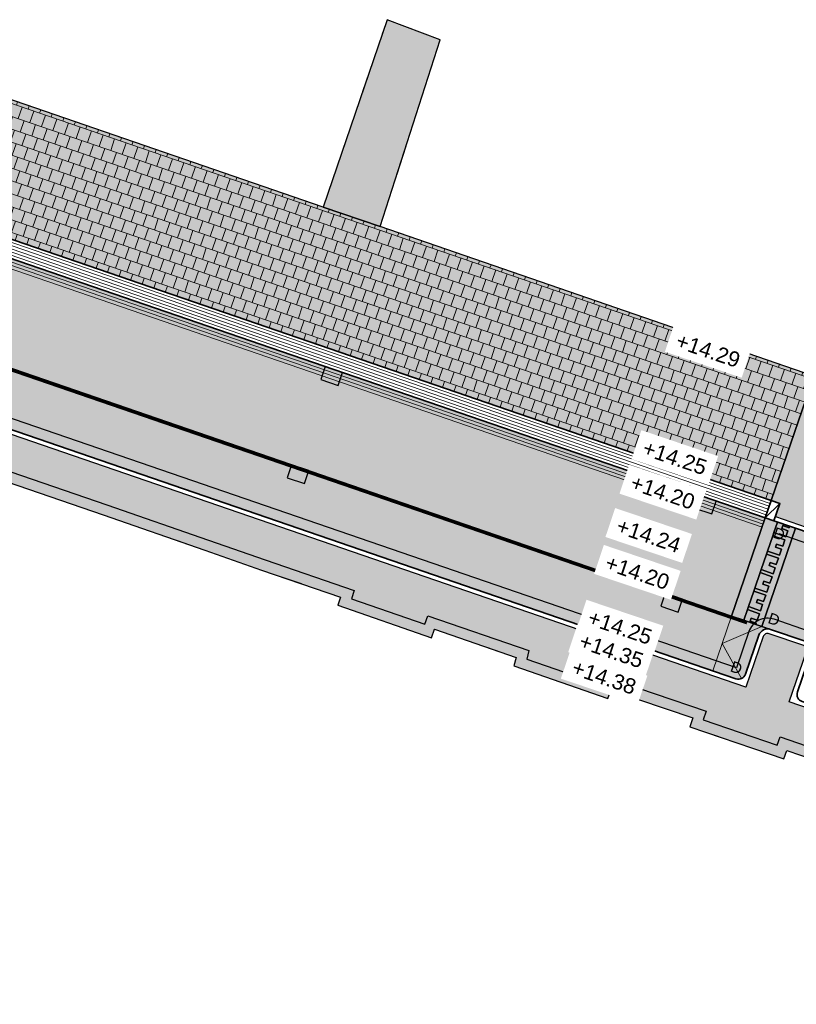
# Model space of a CAD drawing. Header units: metres. Extents: x 131295 to 132236, y 397710 to 398702.
# Tile 34 of 127: x 131357 to 131382, y 398046 to 398079. Entities that reach past the tile are written whole.
import ezdxf
from ezdxf.enums import TextEntityAlignment as Align

# ---------------------------------------------------------------- set-up
doc = ezdxf.new("R2010")
doc.units = ezdxf.units.M
doc.linetypes.add('AL-MATERIAALS', pattern=[2, 1, -1])
doc.linetypes.add('MA-1-3', pattern=[4, 1, -3])
for name, color, linetype, lineweight in [('N-IE-markering 1 - 3 streep 0.10', 255, 'MA-1-3', 18), ('N-KO-inritband 600x300x200 mm', 110, 'Continuous', 35), ('N-KO-inritband streklagen', 8, 'Continuous', 5), ('N-KO-tekst banden', 1, 'Continuous', 18), ('N-KO-trottoirband 130-150x250mm', 3, 'Continuous', 35), ('N-KO-trottoirband achterkant', 8, 'Continuous', 5), ('N-RI-straatkolk', 7, 'Continuous', 25), ('N-VH-afschotrichting', 250, 'Continuous', 18), ("N-VH-arcering 'MAT' grijs 254", 254, 'Continuous', 18), ('N-VH-arcering betontegels halfsteensverband', 8, 'Continuous', 5), ('N-VH-goot', 8, 'Continuous', 5), ('X-AL-materiaalscheiding', 1, 'AL-MATERIAALS', 18), ('X-AL-planhoogte', 190, 'Continuous', 25), ('X-AL-sinusdrempel grijs', 252, 'Continuous', 25), ('X-AL-sinusdrempel wit', 255, 'Continuous', 25), ('X-AL-sinusdrempel zwart', 250, 'Continuous', 25)]:
    doc.layers.add(name, color=color, linetype=linetype, lineweight=lineweight)
doc.layers.add("N-VH-arcering 'MAT' kleur 1 (heiderood)", color=7, linetype='Continuous', lineweight=18, true_color=0xd98c8c)
doc.layers.add("N-VH-arcering 'MAT' kleur 5 (roodbruin)", color=7, linetype='Continuous', lineweight=18, true_color=0xc5a6a0)
for name, color, linetype, plot in [('X-AL-contourlijnen', 30, 'Continuous', False), ('X-AL-hulplijn bandenlijnnummers', 30, 'Continuous', False), ('X-AL-hulplijn hoogtetekst', 190, 'Continuous', False)]:
    doc.layers.add(name, color=color, linetype=linetype, plot=plot)
doc.styles.add('CS Annotative', font='arial.ttf')

# ---------------------------------------------------------------- blocks, each defined once
blk = doc.blocks.new('*U145')
blk.add_lwpolyline([(-2.178144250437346, -1.602556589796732), (0.6415352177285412, -2.626962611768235), (1.409839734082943, -0.5122030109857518), (-1.409839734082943, 0.5122030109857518)], close=True)
blk.add_solid([(-2.178144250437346, -1.602556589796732), (-1.409839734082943, 0.5122030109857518), (-2.178144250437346, -1.602556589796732), (0.6415352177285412, -2.626962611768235)])
blk = doc.blocks.new('*U150')
blk.add_lwpolyline([(-2.178144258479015, -1.60255657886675), (0.641535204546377, -2.626962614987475), (1.409839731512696, -0.512203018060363), (-1.409839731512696, 0.512203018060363)], close=True)
blk.add_solid([(-2.178144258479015, -1.60255657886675), (-1.409839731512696, 0.512203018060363), (-2.178144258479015, -1.60255657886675), (0.641535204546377, -2.626962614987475)])
blk = doc.blocks.new('*U151')
blk.add_lwpolyline([(-2.178144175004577, -1.602556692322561), (0.6415353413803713, -2.626962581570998), (1.409839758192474, -0.5122029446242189), (-1.409839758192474, 0.5122029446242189)], close=True)
blk.add_solid([(-2.178144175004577, -1.602556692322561), (-1.409839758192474, 0.5122029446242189), (-2.178144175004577, -1.602556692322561), (0.6415353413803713, -2.626962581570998)])

msp = doc.modelspace()

# ---------------------------------------------------------------- hatches: boundary and pattern name
at = {"layer": "N-VH-arcering 'MAT' grijs 254"}
h = msp.add_hatch(color=256, dxfattribs=at)
h.dxf.hatch_style = 1
h.paths.add_polyline_path([(131370.379, 398077.978), (131368.638, 398078.642), (131366.5430150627, 398072.5027526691), (131368.4111602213, 398071.8671443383)])
h = msp.add_hatch(color=256, dxfattribs=at)
h.dxf.hatch_style = 1
h.paths.add_polyline_path([(131351.8824441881, 398077.5487418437), (131351.8629171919, 398077.4920082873), (131349.535450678, 398078.2930937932), (131348.9496407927, 398076.5910871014), (131348.1475341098, 398074.2606536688), (131381.2303779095, 398062.8910475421), (131382.630557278, 398066.9652357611), (131368.411160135, 398071.8671443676), (131366.5430149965, 398072.5027526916)])
h = msp.add_hatch(color=256, dxfattribs=at)
h.dxf.hatch_style = 1
edge = h.paths.add_edge_path()
edge.add_line((131388.7820629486, 398064.9369646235), (131390.9074027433, 398071.0768351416))
edge.add_line((131390.9074027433, 398071.0768351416), (131388.4976661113, 398071.9109031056))
edge.add_line((131388.4976661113, 398071.9109031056), (131386.6978601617, 398066.7114636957))
edge.add_arc((131385.7528740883, 398067.0385742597), 1.000000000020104, 251.026598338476, 340.9065079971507, ccw=False)
edge.add_line((131385.4277449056, 398066.0929046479), (131382.6469053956, 398067.0489807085))
edge.add_line((131382.6469053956, 398067.0489807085), (131382.630557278, 398066.9652357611))
edge.add_line((131382.630557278, 398066.9652357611), (131381.2303779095, 398062.8910475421))
edge.add_line((131381.2303779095, 398062.8910475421), (131381.5140907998, 398062.793543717))
edge.add_line((131381.5140907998, 398062.793543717), (131381.3678350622, 398062.3679743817))
edge.add_line((131381.3678350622, 398062.3679743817), (131382.6225686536, 398061.9367591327))
edge.add_arc((131384.1988804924, 398066.5234508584), 4.849999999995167, 251.033652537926, 340.906507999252)
h = msp.add_hatch(color=256, dxfattribs=at)
h.dxf.hatch_style = 1
edge = h.paths.add_edge_path()
edge.add_line((131342.7596675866, 398069.7150251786), (131341.6284153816, 398070.1038041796))
edge.add_line((131341.6284153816, 398070.1038041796), (131341.1231030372, 398068.6334683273))
edge.add_line((131341.1231030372, 398068.6334683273), (131344.6623296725, 398067.4126458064))
edge.add_line((131344.6623296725, 398067.4126458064), (131344.6740631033, 398067.4469791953))
edge.add_line((131344.6740631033, 398067.4469791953), (131348.0075427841, 398066.3393957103))
edge.add_line((131348.0075427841, 398066.3393957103), (131348.1551189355, 398066.6045629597))
edge.add_line((131348.1551189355, 398066.6045629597), (131349.7807163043, 398066.0654328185))
edge.add_line((131349.7807163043, 398066.0654328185), (131349.7230970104, 398065.7357829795))
edge.add_line((131349.7230970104, 398065.7357829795), (131352.9977042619, 398064.5906258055))
edge.add_line((131352.9977042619, 398064.5906258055), (131359.3359764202, 398062.4226722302))
edge.add_line((131359.3359764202, 398062.4226722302), (131362.6641292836, 398061.2657356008))
edge.add_line((131362.6641292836, 398061.2657356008), (131364.5270973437, 398060.6138699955))
edge.add_line((131364.5270973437, 398060.6138699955), (131367.1167447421, 398059.7265202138))
edge.add_line((131367.1167447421, 398059.7265202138), (131367.026, 398059.459))
edge.add_line((131367.026, 398059.459), (131370.098, 398058.395))
edge.add_line((131370.098, 398058.395), (131370.1939942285, 398058.6743678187))
edge.add_line((131370.1939942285, 398058.6743678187), (131372.87, 398057.7548592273))
edge.add_line((131372.87, 398057.7548592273), (131372.798, 398057.475))
edge.add_line((131372.798, 398057.475), (131375.874, 398056.408))
edge.add_line((131375.874, 398056.408), (131375.9677388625, 398056.6843470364))
edge.add_line((131375.9677388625, 398056.6843470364), (131378.6559271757, 398055.7724946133))
edge.add_line((131378.6559271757, 398055.7724946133), (131378.565, 398055.482))
edge.add_line((131378.565, 398055.482), (131381.648, 398054.431))
edge.add_line((131381.648, 398054.431), (131381.7417237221, 398054.7073024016))
edge.add_line((131381.7417237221, 398054.7073024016), (131384.4259537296, 398053.7807277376))
edge.add_line((131384.4259537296, 398053.7807277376), (131384.333, 398053.51))
edge.add_line((131384.333, 398053.51), (131387.4252257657, 398052.4812634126))
edge.add_line((131387.4252257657, 398052.4812634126), (131387.496, 398052.694))
edge.add_line((131387.496, 398052.694), (131390.1800521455, 398051.7985150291))
edge.add_line((131390.1800521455, 398051.7985150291), (131390.098, 398051.52))
edge.add_line((131390.098, 398051.52), (131393.18, 398050.474))
edge.add_line((131393.18, 398050.474), (131393.2714851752, 398050.7368751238))
edge.add_line((131393.2714851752, 398050.7368751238), (131395.9504230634, 398049.816756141))
edge.add_line((131395.9504230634, 398049.816756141), (131395.88, 398049.547))
edge.add_line((131395.88, 398049.547), (131398.945, 398048.484))
edge.add_line((131398.945, 398048.484), (131399.0383878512, 398048.7557825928))
edge.add_line((131399.0383878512, 398048.7557825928), (131401.7112560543, 398047.8374293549))
edge.add_line((131401.7112560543, 398047.8374293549), (131401.639, 398047.568))
edge.add_line((131401.639, 398047.568), (131404.71, 398046.501))
edge.add_line((131404.71, 398046.501), (131404.8076832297, 398046.7735482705))
edge.add_line((131404.8076832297, 398046.7735482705), (131407.6766714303, 398045.7900599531))
edge.add_line((131407.6766714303, 398045.7900599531), (131407.594, 398045.52))
edge.add_line((131407.594, 398045.52), (131410.663, 398044.462))
edge.add_line((131410.663, 398044.462), (131410.7587688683, 398044.7407119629))
edge.add_line((131410.7587688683, 398044.7407119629), (131413.4489326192, 398043.8189923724))
edge.add_line((131413.4489326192, 398043.8189923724), (131413.353, 398043.539))
edge.add_line((131413.353, 398043.539), (131416.433, 398042.48))
edge.add_line((131416.433, 398042.48), (131416.5303210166, 398042.7632291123))
edge.add_line((131416.5303210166, 398042.7632291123), (131419.2121201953, 398041.8443754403))
edge.add_line((131419.2121201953, 398041.8443754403), (131419.112, 398041.553))
edge.add_line((131419.112, 398041.553), (131422.201, 398040.491))
edge.add_line((131422.201, 398040.491), (131422.3022357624, 398040.7856220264))
edge.add_line((131422.3022357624, 398040.7856220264), (131424.9762075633, 398039.8694502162))
edge.add_line((131424.9762075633, 398039.8694502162), (131424.874, 398039.572))
edge.add_line((131424.874, 398039.572), (131427.9534064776, 398038.513860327))
edge.add_line((131427.9534064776, 398038.513860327), (131428.0565548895, 398038.8140436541))
edge.add_line((131428.0565548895, 398038.8140436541), (131430.7684406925, 398037.8790389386))
edge.add_line((131430.7684406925, 398037.8790389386), (131430.665, 398037.578))
edge.add_line((131430.665, 398037.578), (131433.739, 398036.521))
edge.add_line((131433.739, 398036.521), (131433.8408027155, 398036.8172720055))
edge.add_line((131433.8408027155, 398036.8172720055), (131436.529101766, 398035.8882320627))
edge.add_line((131436.529101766, 398035.8882320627), (131436.428, 398035.594))
edge.add_line((131436.428, 398035.594), (131439.518, 398034.536))
edge.add_line((131439.518, 398034.536), (131439.6160726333, 398034.8214165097))
edge.add_line((131439.6160726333, 398034.8214165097), (131442.2801548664, 398033.9007455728))
edge.add_line((131442.2801548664, 398033.9007455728), (131442.183, 398033.618))
edge.add_line((131442.183, 398033.618), (131445.276, 398032.553))
edge.add_line((131445.276, 398032.553), (131445.352, 398032.781))
edge.add_line((131445.352, 398032.781), (131451.0680801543, 398030.8133967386))
edge.add_line((131451.0680801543, 398030.8133967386), (131450.7460321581, 398029.8695272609))
edge.add_line((131450.7460321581, 398029.8695272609), (131450.167661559, 398028.1744185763))
edge.add_line((131450.167661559, 398028.1744185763), (131452.4597349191, 398027.395141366))
edge.add_line((131452.4597349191, 398027.395141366), (131452.9206496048, 398028.7351172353))
edge.add_arc((131448.334383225, 398030.3126661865), 4.849999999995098, 341.0181981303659, 431.033621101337)
edge.add_line((131449.9106975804, 398034.8993570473), (131448.8710825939, 398035.2566429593))
edge.add_arc((131448.8223306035, 398035.1147865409), 0.1500000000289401, 71.03362109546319, 161.0336211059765)
edge.add_line((131448.6804741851, 398035.1635385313), (131448.1117009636, 398033.508546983))
edge.add_line((131448.1117009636, 398033.508546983), (131410.4724646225, 398046.4440750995))
edge.add_line((131410.4724646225, 398046.4440750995), (131411.0412377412, 398048.099066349))
edge.add_arc((131410.899381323, 398048.1478183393), 0.1499999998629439, 341.0336211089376, 431.0336210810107)
edge.add_line((131410.9481333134, 398048.2896747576), (131410.7368746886, 398047.6749636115))
edge.add_line((131410.7368746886, 398047.6749636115), (131410.5950182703, 398047.7237156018))
edge.add_line((131410.5950182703, 398047.7237156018), (131409.7438797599, 398048.0162275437))
edge.add_line((131409.7438797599, 398048.0162275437), (131409.6020233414, 398048.064979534))
edge.add_line((131409.6020233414, 398048.064979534), (131409.8132819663, 398048.6796906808))
edge.add_arc((131409.7645299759, 398048.5378342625), 0.1499999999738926, 71.03362108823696, 161.0336211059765)
edge.add_line((131409.6226735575, 398048.5865862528), (131409.0539004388, 398046.9315950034))
edge.add_line((131409.0539004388, 398046.9315950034), (131381.8174681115, 398056.2919771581))
edge.add_line((131381.8174681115, 398056.2919771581), (131382.3862412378, 398057.9469684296))
edge.add_arc((131382.2443848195, 398057.99572042), 0.1499999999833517, 341.0336210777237, 431.0336166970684)
edge.add_line((131382.2931368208, 398058.1375768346), (131381.1582855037, 398058.5275928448))
edge.add_arc((131381.1095335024, 398058.3857364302), 0.1499999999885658, 71.03361669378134, 161.0336211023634)
edge.add_line((131380.967677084, 398058.4344884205), (131380.3989039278, 398056.779497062))
edge.add_line((131380.3989039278, 398056.779497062), (131342.7596675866, 398069.7150251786))
at = {"layer": "N-VH-arcering 'MAT' kleur 1 (heiderood)"}
h = msp.add_hatch(color=256, dxfattribs=at)
h.dxf.hatch_style = 1
h.paths.add_polyline_path([(131347.9525264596, 398073.6932278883), (131347.6688135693, 398073.7907317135), (131342.6577286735, 398075.5128950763), (131341.5526954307, 398072.2975117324), (131343.2840883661, 398071.7024815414), (131379.93032972, 398059.1082171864), (131381.0353702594, 398062.3236217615)])
h = msp.add_hatch(color=256, dxfattribs=at)
h.dxf.hatch_style = 1
edge = h.paths.add_edge_path()
edge.add_line((131393.1540248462, 398063.4086960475), (131388.9238108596, 398064.887898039))
edge.add_arc((131384.1988804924, 398066.5234508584), 5.000000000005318, 251.0336525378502, 340.90650800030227, ccw=False)
edge.add_line((131382.573816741, 398061.7949026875), (131382.0283653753, 398061.9823583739))
edge.add_line((131382.0283653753, 398061.9823583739), (131380.923324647, 398058.7669532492))
edge.add_line((131380.923324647, 398058.7669532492), (131381.207037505, 398058.6694492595))
edge.add_line((131381.207037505, 398058.6694492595), (131382.341888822, 398058.2794332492))
edge.add_line((131382.341888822, 398058.2794332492), (131395.1637628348, 398053.8729221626))
edge.add_line((131395.1637628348, 398053.8729221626), (131396.2688062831, 398057.0883352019))
edge.add_arc((131397.8938584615, 398061.8168776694), 4.999990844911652, 161.4359690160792, 251.0337567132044, ccw=False)
at = {"layer": "N-VH-arcering 'MAT' kleur 5 (roodbruin)"}
h = msp.add_hatch(color=256, dxfattribs=at)
h.dxf.hatch_style = 1
edge = h.paths.add_edge_path()
edge.add_arc((131343.1865843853, 398071.4187687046), 0.3000000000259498, -18.96637890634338, 71.03362080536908, ccw=False)
edge.add_line((131343.4702972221, 398071.3212647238), (131343.0315293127, 398070.0445569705))
edge.add_arc((131343.2679566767, 398069.9633036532), 0.2499999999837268, 161.0336210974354, 251.0336210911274)
edge.add_line((131343.1867033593, 398069.7268762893), (131380.0693721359, 398057.051358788))
edge.add_arc((131380.1506254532, 398057.287786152), 0.2499999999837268, 251.0336210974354, 341.0336210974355)
edge.add_line((131380.3870528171, 398057.2065328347), (131380.8258206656, 398058.4832404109))
edge.add_arc((131381.1095335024, 398058.3857364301), 0.3000000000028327, 71.03362080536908, 161.0336210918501, ccw=False)
edge.add_line((131381.2070374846, 398058.6694492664), (131380.923324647, 398058.7669532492))
edge.add_line((131380.923324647, 398058.7669532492), (131380.7247256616, 398058.8352060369))
edge.add_line((131380.7247256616, 398058.8352060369), (131380.3275276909, 398058.9717116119))
edge.add_line((131380.3275276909, 398058.9717116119), (131379.9303297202, 398059.108217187))
edge.add_line((131379.9303297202, 398059.108217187), (131343.2840883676, 398071.7024815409))
at = {"layer": 'N-VH-arcering betontegels halfsteensverband'}
h = msp.add_hatch(dxfattribs=at)
h.set_pattern_fill('CS-TEGEL HALFSTV', color=256, scale=6.67, angle=270.0032263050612)
h.set_pattern_definition([(251.0336525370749, (26268.3976, 79614.23700000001), (0.05916639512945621, -0.443508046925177), [0.4001999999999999, -0.4001999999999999]), (341.0336525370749, (26268.3976, 79614.23700000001), (0.1300701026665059, 0.3784729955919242), [])])
h.paths.add_polyline_path([(131351.8824441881, 398077.5487418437), (131351.8629171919, 398077.4920082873), (131349.535450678, 398078.2930937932), (131348.9496407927, 398076.5910871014), (131348.1475341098, 398074.2606536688), (131381.2303779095, 398062.8910475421), (131382.630557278, 398066.9652357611), (131368.411160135, 398071.8671443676), (131366.5430149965, 398072.5027526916)])
at = {"layer": 'X-AL-sinusdrempel grijs'}
msp.add_hatch(color=256, dxfattribs=at).paths.add_polyline_path([(131381.070991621, 398061.1350144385), (131381.1051179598, 398061.2343139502), (131381.2789997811, 398061.7402686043), (131381.31312612, 398061.8395681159), (131381.4325683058, 398062.1871164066), (131381.3190831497, 398062.2261179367), (131381.0353702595, 398062.3236217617), (131379.9303297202, 398059.108217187), (131380.3275276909, 398058.9717116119), (131380.4469671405, 398059.3192519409), (131380.4810934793, 398059.4185514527), (131380.6549753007, 398059.9245061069), (131380.6891016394, 398060.0238056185), (131380.8629834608, 398060.5297602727), (131380.8971097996, 398060.6290597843)])
at = {"layer": 'X-AL-sinusdrempel wit'}
msp.add_hatch(color=256, dxfattribs=at).paths.add_polyline_path([(131382.0283653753, 398061.982358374), (131381.8297663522, 398062.0506110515), (131381.8127031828, 398062.0009612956), (131381.6141041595, 398062.0692139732), (131381.5799778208, 398061.9699144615), (131381.7785768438, 398061.901661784), (131381.7103241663, 398061.7030627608), (131381.31312612, 398061.839568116), (131381.2789997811, 398061.7402686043), (131381.6761978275, 398061.6037632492), (131381.6046950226, 398061.3957071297), (131381.4060959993, 398061.4639598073), (131381.3719696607, 398061.3646602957), (131381.5705686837, 398061.296407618), (131381.5023160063, 398061.097808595), (131381.1051179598, 398061.2343139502), (131381.070991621, 398061.1350144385), (131381.4681896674, 398060.9985090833), (131381.3966868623, 398060.790452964), (131381.198087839, 398060.8587056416), (131381.1639615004, 398060.7594061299), (131381.3625605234, 398060.6911534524), (131381.2943078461, 398060.4925544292), (131380.8971097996, 398060.6290597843), (131380.8629834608, 398060.5297602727), (131381.2601815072, 398060.3932549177), (131381.188678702, 398060.1851987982), (131380.990079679, 398060.2534514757), (131380.95595334, 398060.1541519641), (131381.1545523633, 398060.0858992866), (131381.0862996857, 398059.8873002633), (131380.6891016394, 398060.0238056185), (131380.6549753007, 398059.9245061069), (131381.052173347, 398059.7880007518), (131380.9806705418, 398059.5799446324), (131380.7820715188, 398059.6481973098), (131380.74794518, 398059.5488977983), (131380.9465442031, 398059.4806451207), (131380.8782915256, 398059.2820460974), (131380.4810934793, 398059.4185514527), (131380.4469671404, 398059.3192519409), (131380.8441651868, 398059.1827465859), (131380.7726623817, 398058.9746904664), (131380.5740633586, 398059.042943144), (131380.5399370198, 398058.9436436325), (131380.7385360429, 398058.8753909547), (131380.7247256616, 398058.8352060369), (131380.923324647, 398058.7669532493)])
at = {"layer": 'X-AL-sinusdrempel zwart'}
for points in [[(131381.7785768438, 398061.901661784), (131381.5799778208, 398061.9699144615), (131381.6141041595, 398062.0692139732), (131381.8127031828, 398062.0009612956), (131381.8297663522, 398062.0506110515), (131381.4325683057, 398062.1871164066), (131381.31312612, 398061.839568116), (131381.7103241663, 398061.7030627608)], [(131381.5023160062, 398061.0978085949), (131381.5705686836, 398061.2964076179), (131381.3719696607, 398061.3646602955), (131381.4060959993, 398061.4639598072), (131381.6046950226, 398061.3957071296), (131381.6761978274, 398061.6037632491), (131381.2789997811, 398061.7402686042), (131381.1051179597, 398061.23431395)], [(131381.294307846, 398060.4925544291), (131381.3625605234, 398060.6911534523), (131381.1639615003, 398060.7594061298), (131381.1980878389, 398060.8587056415), (131381.3966868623, 398060.7904529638), (131381.4681896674, 398060.9985090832), (131381.0709916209, 398061.1350144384), (131380.8971097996, 398060.6290597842)], [(131381.0862996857, 398059.8873002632), (131381.1545523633, 398060.0858992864), (131380.95595334, 398060.1541519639), (131380.9900796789, 398060.2534514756), (131381.188678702, 398060.1851987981), (131381.2601815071, 398060.3932549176), (131380.8629834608, 398060.5297602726), (131380.6891016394, 398060.0238056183)], [(131380.8782915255, 398059.2820460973), (131380.9465442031, 398059.4806451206), (131380.74794518, 398059.5488977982), (131380.7820715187, 398059.6481973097), (131380.9806705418, 398059.5799446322), (131381.052173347, 398059.7880007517), (131380.6549753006, 398059.9245061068), (131380.4810934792, 398059.4185514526)], [(131380.8441651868, 398059.1827465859), (131380.4469671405, 398059.3192519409), (131380.3275276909, 398058.9717116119), (131380.7247256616, 398058.8352060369), (131380.7385360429, 398058.8753909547), (131380.5399370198, 398058.9436436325), (131380.5740633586, 398059.042943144), (131380.7726623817, 398058.9746904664)]]:
    msp.add_hatch(color=256, dxfattribs=at).paths.add_polyline_path(points)

# ---------------------------------------------------------------- linework, layer by layer
at = {"layer": 'N-IE-markering 1 - 3 streep 0.10', "const_width": 0.1, "flags": 128}
msp.add_lwpolyline([(131344.024405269, 398071.3951854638), (131380.434219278, 398058.882174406)], dxfattribs=at)
at = {"layer": 'N-KO-inritband 600x300x200 mm', "flags": 128}
for points in [[(131381.2303779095, 398062.8910475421), (131348.1475341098, 398074.2606536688)], [(131347.9525264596, 398073.6932278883), (131381.0353702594, 398062.3236217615)], [(131381.0353702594, 398062.3236217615), (131381.5140907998, 398062.793543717)]]:
    msp.add_lwpolyline(points, dxfattribs=at)
at = {"layer": 'N-KO-inritband 600x300x200 mm', "ltscale": 0.8}
msp.add_lwpolyline([(131381.0353702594, 398062.3236217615), (131381.2303779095, 398062.8910475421), (131381.5140907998, 398062.793543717), (131381.3190831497, 398062.2261179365)], close=True, dxfattribs=at)
at = {"layer": 'N-KO-inritband streklagen', "flags": 128}
for points in [[(131381.1003728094, 398062.5127636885), (131348.0175290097, 398073.8823698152)], [(131381.1328740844, 398062.6073346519), (131348.0500302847, 398073.9769407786)], [(131381.1653753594, 398062.7019056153), (131348.0825315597, 398074.071511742)], [(131381.1978766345, 398062.7964765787), (131348.1150328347, 398074.1660827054)], [(131381.0678715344, 398062.418192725), (131347.9850277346, 398073.7877988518)]]:
    msp.add_lwpolyline(points, dxfattribs=at)
at = {"layer": 'N-KO-trottoirband 130-150x250mm', "ltscale": 0.8}
for points in [[(131409.8620339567, 398048.8215470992, 0.4142135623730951), (131409.4808171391, 398048.6353382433), (131409.0420493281, 398047.3586307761, -0.4142135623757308), (131408.7243686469, 398047.2034567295), (131382.2445038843, 398056.3038282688, -0.4142135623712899), (131382.0893298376, 398056.6215089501), (131382.5280976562, 398057.8982164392, 0.4142135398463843), (131382.341888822, 398058.2794332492), (131381.207037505, 398058.6694492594, 0.4142135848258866), (131380.8258206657, 398058.483240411), (131380.3870528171, 398057.2065328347, -0.4142135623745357), (131380.0693721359, 398057.051358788), (131343.1867033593, 398069.7268762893, -0.4142135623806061), (131343.0315293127, 398070.0445569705), (131343.4702972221, 398071.3212647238, 0.4142135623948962), (131343.2840883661, 398071.7024815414), (131340.5558366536, 398072.6401035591, 0.4140050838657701), (131334.203381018, 398069.539988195), (131333.3558147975, 398067.0794766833)], [(131391.0491506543, 398071.027768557), (131388.9238108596, 398064.887898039, -0.4135637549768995), (131382.573816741, 398061.7949026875), (131381.3190831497, 398062.2261179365)]]:
    msp.add_lwpolyline(points, format="xyb", dxfattribs=at)
at = {"layer": 'N-KO-trottoirband achterkant', "ltscale": 0.8}
for points in [[(131409.8132819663, 398048.6796906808), (131409.8132819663, 398048.6796906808, 0.414213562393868), (131409.6226735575, 398048.5865862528), (131409.0539004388, 398046.9315950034), (131381.8174681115, 398056.2919771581), (131382.3862412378, 398057.9469684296, 0.4142135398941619), (131382.2931368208, 398058.1375768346), (131381.1582855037, 398058.5275928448, 0.4142135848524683), (131380.967677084, 398058.4344884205), (131380.3989039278, 398056.779497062), (131342.7596675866, 398069.7150251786), (131343.3284408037, 398071.3700167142, 0.4142135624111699), (131343.2353363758, 398071.560625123), (131340.5070846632, 398072.4982471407, 0.4140050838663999), (131334.3452026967, 398069.4911352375), (131333.4976364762, 398067.0306237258)], [(131391.0491506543, 398071.027768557), (131390.9074027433, 398071.0768351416), (131388.7820629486, 398064.9369646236, -0.4135637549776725), (131382.6225686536, 398061.9367591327), (131381.3678350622, 398062.3679743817)]]:
    msp.add_lwpolyline(points, format="xyb", dxfattribs=at)
at = {"layer": 'N-VH-afschotrichting', "ltscale": 2}
for points in [[(131379.9303269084, 398059.1082090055), (131379.3128045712, 398057.3113694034)], [(131380.2556715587, 398057.060926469), (131379.6215657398, 398058.2097892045), (131380.9233100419, 398058.7669107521)]]:
    msp.add_lwpolyline(points, dxfattribs=at)
at = {"layer": 'N-VH-goot', "flags": 128}
for points in [[(131380.9996188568, 398062.2195937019), (131347.9167750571, 398073.5891998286)], [(131380.9313661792, 398062.0209946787), (131347.8485223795, 398073.3906008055)], [(131380.965492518, 398062.1202941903), (131347.8826487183, 398073.489900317)]]:
    msp.add_lwpolyline(points, dxfattribs=at)
at = {"layer": 'X-AL-contourlijnen', "flags": 128}
for points in [[(131370.379, 398077.978), (131368.638, 398078.642), (131366.5430150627, 398072.5027526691), (131368.4111602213, 398071.8671443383)], [(131351.8824441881, 398077.5487418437), (131351.8629171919, 398077.4920082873), (131349.535450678, 398078.2930937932), (131348.9496407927, 398076.5910871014), (131348.1475341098, 398074.2606536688), (131381.2303779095, 398062.8910475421), (131382.630557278, 398066.9652357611), (131368.411160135, 398071.8671443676), (131366.5430149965, 398072.5027526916)], [(131347.9525264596, 398073.6932278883), (131347.6688135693, 398073.7907317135), (131342.6577286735, 398075.5128950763), (131341.5526954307, 398072.2975117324), (131343.2840883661, 398071.7024815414), (131379.93032972, 398059.1082171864), (131381.0353702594, 398062.3236217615)], [(131381.070991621, 398061.1350144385), (131381.1051179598, 398061.2343139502), (131381.2789997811, 398061.7402686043), (131381.31312612, 398061.8395681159), (131381.4325683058, 398062.1871164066), (131381.3190831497, 398062.2261179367), (131381.0353702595, 398062.3236217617), (131379.9303297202, 398059.108217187), (131380.3275276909, 398058.9717116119), (131380.4469671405, 398059.3192519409), (131380.4810934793, 398059.4185514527), (131380.6549753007, 398059.9245061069), (131380.6891016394, 398060.0238056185), (131380.8629834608, 398060.5297602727), (131380.8971097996, 398060.6290597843)], [(131382.0283653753, 398061.982358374), (131381.8297663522, 398062.0506110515), (131381.8127031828, 398062.0009612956), (131381.6141041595, 398062.0692139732), (131381.5799778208, 398061.9699144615), (131381.7785768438, 398061.901661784), (131381.7103241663, 398061.7030627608), (131381.31312612, 398061.839568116), (131381.2789997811, 398061.7402686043), (131381.6761978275, 398061.6037632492), (131381.6046950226, 398061.3957071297), (131381.4060959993, 398061.4639598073), (131381.3719696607, 398061.3646602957), (131381.5705686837, 398061.296407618), (131381.5023160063, 398061.097808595), (131381.1051179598, 398061.2343139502), (131381.070991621, 398061.1350144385), (131381.4681896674, 398060.9985090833), (131381.3966868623, 398060.790452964), (131381.198087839, 398060.8587056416), (131381.1639615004, 398060.7594061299), (131381.3625605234, 398060.6911534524), (131381.2943078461, 398060.4925544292), (131380.8971097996, 398060.6290597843), (131380.8629834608, 398060.5297602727), (131381.2601815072, 398060.3932549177), (131381.188678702, 398060.1851987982), (131380.990079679, 398060.2534514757), (131380.95595334, 398060.1541519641), (131381.1545523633, 398060.0858992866), (131381.0862996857, 398059.8873002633), (131380.6891016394, 398060.0238056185), (131380.6549753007, 398059.9245061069), (131381.052173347, 398059.7880007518), (131380.9806705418, 398059.5799446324), (131380.7820715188, 398059.6481973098), (131380.74794518, 398059.5488977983), (131380.9465442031, 398059.4806451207), (131380.8782915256, 398059.2820460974), (131380.4810934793, 398059.4185514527), (131380.4469671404, 398059.3192519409), (131380.8441651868, 398059.1827465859), (131380.7726623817, 398058.9746904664), (131380.5740633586, 398059.042943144), (131380.5399370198, 398058.9436436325), (131380.7385360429, 398058.8753909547), (131380.7247256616, 398058.8352060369), (131380.923324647, 398058.7669532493)], [(131381.7785768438, 398061.901661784), (131381.5799778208, 398061.9699144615), (131381.6141041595, 398062.0692139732), (131381.8127031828, 398062.0009612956), (131381.8297663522, 398062.0506110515), (131381.4325683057, 398062.1871164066), (131381.31312612, 398061.839568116), (131381.7103241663, 398061.7030627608)], [(131381.5023160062, 398061.0978085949), (131381.5705686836, 398061.2964076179), (131381.3719696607, 398061.3646602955), (131381.4060959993, 398061.4639598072), (131381.6046950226, 398061.3957071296), (131381.6761978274, 398061.6037632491), (131381.2789997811, 398061.7402686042), (131381.1051179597, 398061.23431395)], [(131381.294307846, 398060.4925544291), (131381.3625605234, 398060.6911534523), (131381.1639615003, 398060.7594061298), (131381.1980878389, 398060.8587056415), (131381.3966868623, 398060.7904529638), (131381.4681896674, 398060.9985090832), (131381.0709916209, 398061.1350144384), (131380.8971097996, 398060.6290597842)], [(131381.0862996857, 398059.8873002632), (131381.1545523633, 398060.0858992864), (131380.95595334, 398060.1541519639), (131380.9900796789, 398060.2534514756), (131381.188678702, 398060.1851987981), (131381.2601815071, 398060.3932549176), (131380.8629834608, 398060.5297602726), (131380.6891016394, 398060.0238056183)], [(131380.8782915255, 398059.2820460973), (131380.9465442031, 398059.4806451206), (131380.74794518, 398059.5488977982), (131380.7820715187, 398059.6481973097), (131380.9806705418, 398059.5799446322), (131381.052173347, 398059.7880007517), (131380.6549753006, 398059.9245061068), (131380.4810934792, 398059.4185514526)], [(131380.8441651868, 398059.1827465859), (131380.4469671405, 398059.3192519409), (131380.3275276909, 398058.9717116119), (131380.7247256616, 398058.8352060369), (131380.7385360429, 398058.8753909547), (131380.5399370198, 398058.9436436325), (131380.5740633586, 398059.042943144), (131380.7726623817, 398058.9746904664)]]:
    msp.add_lwpolyline(points, close=True, dxfattribs=at)
for points in [[(131343.2840883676, 398071.7024815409, -0.41421356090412), (131343.4702972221, 398071.3212647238), (131343.0315293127, 398070.0445569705, 0.4142135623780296), (131343.1867033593, 398069.7268762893), (131380.0693721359, 398057.051358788, 0.4142135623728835), (131380.3870528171, 398057.2065328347), (131380.8258206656, 398058.4832404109, -0.4142135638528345), (131381.2070374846, 398058.6694492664), (131380.923324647, 398058.7669532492), (131380.7247256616, 398058.8352060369), (131380.3275276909, 398058.9717116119), (131379.9303297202, 398059.108217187)], [(131388.7820629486, 398064.9369646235), (131390.9074027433, 398071.0768351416), (131388.4976661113, 398071.9109031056), (131386.6978601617, 398066.7114636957, -0.4135997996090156), (131385.4277449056, 398066.0929046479), (131382.6469053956, 398067.0489807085), (131382.630557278, 398066.9652357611), (131381.2303779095, 398062.8910475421), (131381.5140907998, 398062.793543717), (131381.3678350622, 398062.3679743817), (131382.6225686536, 398061.9367591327, 0.4135637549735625)], [(131393.1540248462, 398063.4086960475), (131388.9238108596, 398064.887898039, -0.4135637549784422), (131382.573816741, 398061.7949026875), (131382.0283653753, 398061.9823583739), (131380.923324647, 398058.7669532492), (131381.207037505, 398058.6694492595), (131382.341888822, 398058.2794332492), (131395.1637628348, 398053.8729221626), (131396.2688062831, 398057.0883352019, -0.4121589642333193)]]:
    msp.add_lwpolyline(points, format="xyb", close=True, dxfattribs=at)
for points in [[(131382.2931368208, 398058.1375768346), (131381.1582855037, 398058.5275928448, 0.4142135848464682), (131380.967677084, 398058.4344884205), (131380.3989039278, 398056.779497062), (131342.7596675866, 398069.7150251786)], [(131409.0539004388, 398046.9315950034), (131381.8174681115, 398056.2919771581), (131382.3862412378, 398057.9469684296, 0.4142135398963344)]]:
    msp.add_lwpolyline(points, format="xyb", dxfattribs=at)
msp.add_lwpolyline([(131352.9977042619, 398064.5906258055), (131359.3359764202, 398062.4226722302), (131362.6641292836, 398061.2657356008), (131364.5270973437, 398060.6138699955), (131367.1167447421, 398059.7265202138), (131367.026, 398059.459), (131370.098, 398058.395), (131370.1939942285, 398058.6743678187), (131372.87, 398057.7548592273), (131372.798, 398057.475), (131375.874, 398056.408), (131375.9677388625, 398056.6843470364), (131378.6559271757, 398055.7724946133), (131378.565, 398055.482), (131381.648, 398054.431), (131381.7417237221, 398054.7073024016), (131384.4259537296, 398053.7807277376)], dxfattribs=at)
at = {"layer": 'X-AL-hulplijn bandenlijnnummers', "ltscale": 0.8}
for points in [[(131409.6799373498, 398049.1823062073, 0.2846489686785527), (131409.1498188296, 398048.7490928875), (131408.7435523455, 398047.5669563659), (131382.4528294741, 398056.6023252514), (131382.8590959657, 398057.784461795, 0.4142135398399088), (131382.4556434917, 398058.61043155), (131381.3207921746, 398059.0004475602, 0.4142135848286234), (131380.4948223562, 398058.5969950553), (131380.0885558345, 398057.4148584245), (131343.3950289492, 398070.0253732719), (131343.8012955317, 398071.2075100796, 0.4142135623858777), (131343.3978430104, 398072.0334798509), (131340.6695912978, 398072.9711018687, 0.4140050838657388), (131333.8724637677, 398069.653978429), (131333.1226034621, 398067.4771102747)], [(131391.2817626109, 398070.6297840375), (131389.2545559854, 398064.7734093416, -0.4135637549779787), (131382.4600622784, 398061.4639043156), (131381.4890415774, 398061.7976157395)]]:
    msp.add_lwpolyline(points, format="xyb", dxfattribs=at)
at = {"layer": 'X-AL-hulplijn hoogtetekst', "flags": 128}
msp.add_lwpolyline([(131344.3117329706, 398067.4690548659), (131344.455094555, 398067.8885476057), (131347.8427265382, 398066.7629714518), (131347.9902238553, 398067.0279970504), (131350.1774758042, 398066.3025939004), (131350.1190120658, 398065.9681128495), (131353.1121099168, 398064.9214018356), (131359.4500739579, 398062.7535536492), (131362.7793879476, 398061.5962133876), (131364.6416226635, 398060.9446043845), (131367.5602790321, 398059.9445187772), (131367.469164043, 398059.6759070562), (131369.8810118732, 398058.8405535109), (131369.9767270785, 398059.1191093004), (131373.2895236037, 398057.9807915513), (131373.2172880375, 398057.7000166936), (131375.6557542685, 398056.8541638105), (131375.7487187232, 398057.1282278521), (131379.0920507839, 398055.994146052), (131379.0009685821, 398055.7031561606), (131381.429150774, 398054.8753846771), (131381.5233075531, 398055.1529637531), (131384.8704564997, 398053.9975547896)], dxfattribs=at)
at = {"layer": 'X-AL-materiaalscheiding', "flags": 128}
for points in [[(131366.5430150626, 398072.5027526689), (131368.638, 398078.642), (131370.379, 398077.978), (131368.4111602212, 398071.8671443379)], [(131382.630557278, 398066.9652357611), (131368.411160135, 398071.8671443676), (131366.5430149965, 398072.5027526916), (131351.8824441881, 398077.5487418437)], [(131381.2303779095, 398062.8910475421), (131348.1475341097, 398074.2606536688)], [(131343.2840883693, 398071.7024815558), (131381.207037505, 398058.6694492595)], [(131344.642926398, 398067.355869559), (131344.6740631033, 398067.4469791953), (131348.0075427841, 398066.3393957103), (131348.1551189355, 398066.6045629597), (131349.7807163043, 398066.0654328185), (131349.7230970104, 398065.7357829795), (131352.9977042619, 398064.5906258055), (131359.3359764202, 398062.4226722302), (131362.6641292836, 398061.2657356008), (131364.5270973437, 398060.6138699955), (131367.1167447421, 398059.7265202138), (131367.026, 398059.459), (131370.098, 398058.395), (131370.1939942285, 398058.6743678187), (131372.87, 398057.7548592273), (131372.798, 398057.475), (131375.874, 398056.408), (131375.9677388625, 398056.6843470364), (131378.6559271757, 398055.7724946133), (131378.565, 398055.482), (131381.648, 398054.431), (131381.7417237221, 398054.7073024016), (131384.4259537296, 398053.7807277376), (131384.333, 398053.51), (131387.4252257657, 398052.4812634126), (131387.496, 398052.694), (131390.1800521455, 398051.7985150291), (131390.098, 398051.52), (131393.18, 398050.474), (131393.2714851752, 398050.7368751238), (131395.9504230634, 398049.816756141), (131395.88, 398049.547), (131398.945, 398048.484), (131399.0383878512, 398048.7557825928), (131401.7112560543, 398047.8374293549), (131401.639, 398047.568), (131404.71, 398046.501), (131404.8076832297, 398046.7735482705), (131407.6766714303, 398045.7900599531), (131407.594, 398045.52), (131410.663, 398044.462), (131410.7587688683, 398044.7407119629), (131413.4489326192, 398043.8189923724), (131413.353, 398043.539), (131416.433, 398042.48), (131416.5303210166, 398042.7632291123), (131419.2121201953, 398041.8443754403), (131419.112, 398041.553), (131422.201, 398040.491), (131422.3022357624, 398040.7856220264), (131424.9762075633, 398039.8694502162), (131424.874, 398039.572), (131427.9534064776, 398038.513860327), (131428.0565548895, 398038.8140436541), (131430.7684406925, 398037.8790389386), (131430.665, 398037.578), (131433.739, 398036.521), (131433.8408027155, 398036.8172720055), (131436.529101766, 398035.8882320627), (131436.428, 398035.594), (131439.518, 398034.536), (131439.6160726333, 398034.8214165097), (131442.2801548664, 398033.9007455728), (131442.183, 398033.618), (131445.276, 398032.553), (131445.352, 398032.781), (131451.0680801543, 398030.8133967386), (131450.167661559, 398028.1744185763), (131452.4597349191, 398027.395141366)], [(131382.630557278, 398066.9652357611), (131381.2303779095, 398062.8910475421)], [(131381.0353702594, 398062.3236217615), (131379.9303269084, 398059.1082090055)], [(131382.0283653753, 398061.9823583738), (131380.9233220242, 398058.7669456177)]]:
    msp.add_lwpolyline(points, dxfattribs=at)

# ---------------------------------------------------------------- block references
at = {"layer": 'N-RI-straatkolk', "xscale": 0.2, "yscale": 0.2, "zscale": 0.2, "rotation": 1}
for name, p in [('*U151', (131366.8970210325, 398067.1825851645)), ('*U145', (131365.7919735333, 398063.9671655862)), ('*U150', (131379.1452207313, 398062.9732111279)), ('*U145', (131378.0401774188, 398059.7577901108))]:
    msp.add_blockref(name, p, dxfattribs=at)

# ---------------------------------------------------------------- texts
at = {"layer": 'N-KO-tekst banden', "style": 'CS Annotative'}
for p in [(131381.4890415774, 398061.7976157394), (131381.3207921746, 398059.0004475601), (131380.0885558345, 398057.4148584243)]:
    msp.add_text('D', height=0.36, rotation=341.0304262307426, dxfattribs=at).set_placement(p, align=Align.MIDDLE)

# ---------------------------------------------------------------- next in the draw order: texts
at = {"layer": 'X-AL-planhoogte', "char_height": 0.4999999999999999, "attachment_point": 5, "rotation": 341.3324584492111, "style": 'CS Annotative', "bg_fill": 2}
for s, insert in [('+14.29', (131379.1606923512, 398067.8090190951)), ('+14.20', (131377.6732224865, 398063.1630081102)), ('+14.24', (131377.2133455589, 398061.7459327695)), ('+14.20', (131376.8418150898, 398060.5342841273)), ('+14.25', (131376.2714917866, 398058.7380238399))]:
    msp.add_mtext(s, dxfattribs=dict(at, insert=insert))

# ---------------------------------------------------------------- next in the draw order: texts
for s, insert in [('+14.25', (131378.0692650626, 398064.2940720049)), ('+14.35', (131375.9897976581, 398057.9666804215))]:
    msp.add_mtext(s, dxfattribs=dict(at, insert=insert))

# ---------------------------------------------------------------- next in the draw order: texts
at = {"layer": 'X-AL-planhoogte', "insert": (131375.7510972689, 398057.1026068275), "char_height": 0.4999999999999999, "attachment_point": 5, "rotation": 341.3324584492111, "style": 'CS Annotative', "bg_fill": 2}
msp.add_mtext('+14.38', dxfattribs=at)

doc.saveas('drawing.dxf')
